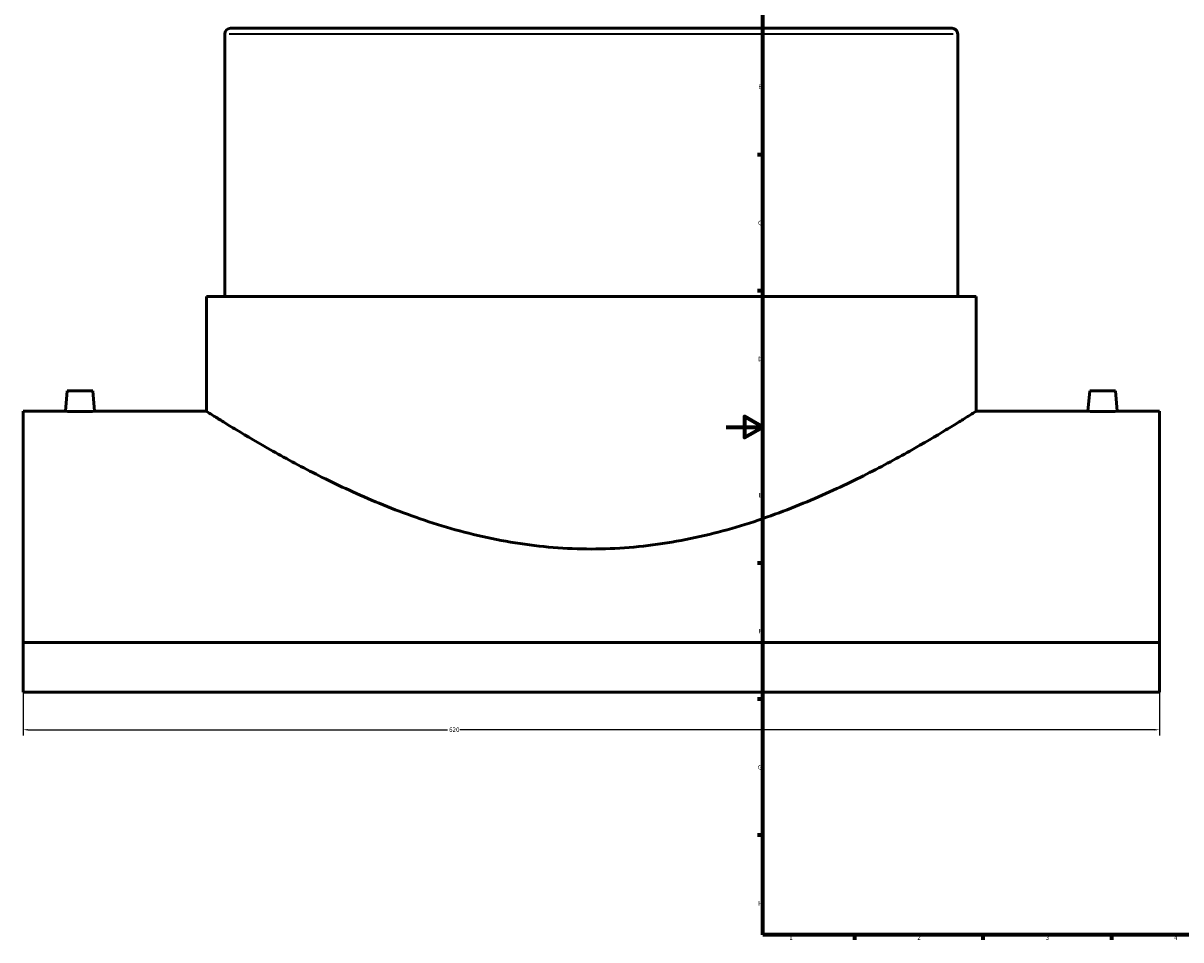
# Model space of a CAD drawing. Header units: millimetres. Extents: x -384 to 1596, y -435 to 1155.
# Tile 1 of 5: x -384 to 248, y 17 to 517. Entities that reach past the tile are written whole.
import ezdxf

# ---------------------------------------------------------------- set-up
doc = ezdxf.new("R2010")
doc.units = ezdxf.units.MM
for name, color, linetype, lineweight in [('Border (ANSI)', 7, 'Continuous', 70), ('Dimension (ANSI)', 7, 'Continuous', 25), ('Visible (ANSI)', 7, 'Continuous', 50), ('Visible Narrow (ANSI)', 7, 'Continuous', 35)]:
    doc.layers.add(name, color=color, linetype=linetype, lineweight=lineweight)
doc.styles.add('Note Text (ANSI)', font='tahoma.ttf')
doc.dimstyles.new('Default - mm (ANSI)', dxfattribs={"dimtxt": 2.4, "dimasz": 2.5, "dimexe": 3.175, "dimexo": 1.6002, "dimgap": 0.8, "dimtad": 0, "dimtoh": 1, "dimdec": 0, "dimrnd": 1e-08, "dimzin": 4, "dimdsep": 46, "dimtxsty": 'Note Text (ANSI)', "dimcen": 0.09, "dimdle": 10, "dimclrd": 256, "dimclre": 256, "dimclrt": 5, "dimadec": 1, "dimazin": 1, "dimtfac": 1.27, "dimtofl": 0, "dimtmove": 0, "dimatfit": 3, "dimfxl": 1, "dimtolj": 1, "dimtzin": 4, "dimlwd": -1, "dimlwe": -1, "dimarcsym": 0})

# ---------------------------------------------------------------- blocks, each defined once
blk = doc.blocks.new('Borders Default Border')
at = {"layer": 'Border (ANSI)'}
for p, q in [((20, 445.5), (17.2, 445.5)), ((20, 371.25), (17.2, 371.25)), ((20, 222.75), (17.2, 222.75)), ((20, 148.5), (17.2, 148.5)), ((20, 74.25), (17.2, 74.25)), ((70.08, 20), (70.08, 17.2)), ((140.17, 20), (140.17, 17.2)), ((210.25, 20), (210.25, 17.2))]:
    blk.add_line(p, q, dxfattribs=at)
at = {"layer": 'Border (ANSI)', "flags": 128}
for points in [[(20, 20), (20, 574), (821, 574), (821, 20), (20, 20)], [(0, 297), (20, 297), (10, 302.77), (10, 291.23), (20, 297)]]:
    blk.add_lwpolyline(points, dxfattribs=at)
at = {"layer": 'Border (ANSI)', "color": 5, "true_color": 0x0000ff, "char_height": 2.4, "attachment_point": 7, "style": 'Note Text (ANSI)'}
for s, insert in [('B', (17.67, 481.43)), ('C', (17.51, 407.13)), ('D', (17.52, 332.93)), ('E', (17.71, 258.68)), ('F', (17.78, 184.43)), ('G', (17.4, 110.13)), ('H', (17.53, 35.93)), ('1', (34.5, 17.2)), ('2', (104.4, 17.2)), ('3', (174.46, 17.15)), ('4', (244.45, 17.2))]:
    blk.add_mtext(s, dxfattribs=dict(at, insert=insert))
blk = doc.blocks.new('*D6')
at = {"layer": 'Defpoints', "color": 0, "transparency": 16777216}
for p in [(-383.54, 179.44), (236.46, 179.44), (236.46, 131.83)]:
    blk.add_point(p, dxfattribs=at)
at = {"layer": 'Dimension (ANSI)', "transparency": 16777216}
for p, q in [((-383.54, 177.84), (-383.54, 128.65)), ((236.46, 177.84), (236.46, 128.65)), ((-381.04, 131.83), (-151.91, 131.83)), ((233.96, 131.83), (-145.17, 131.83))]:
    blk.add_line(p, q, dxfattribs=at)
for points in [[(-381.04, 132.24), (-381.04, 131.41), (-383.54, 131.83)], [(233.96, 132.24), (233.96, 131.41), (236.46, 131.83)]]:
    blk.add_solid(points, dxfattribs=at)
at = {"layer": 'Dimension (ANSI)', "color": 5, "transparency": 16777216, "insert": (-151.11, 133.08), "char_height": 2.4, "attachment_point": 1, "style": 'Note Text (ANSI)'}
blk.add_mtext('\\A1;620', dxfattribs=at)

msp = doc.modelspace()

# ---------------------------------------------------------------- linework, layer by layer
at = {"layer": 'Visible (ANSI)'}
for p, q in [((-270.39, 514.6), (123.31, 514.6)), ((-273.54, 511.45), (-273.54, 368.3)), ((126.46, 511.45), (126.46, 368.3)), ((-283.54, 368.3), (136.46, 368.3)), ((-283.54, 368.3), (-283.54, 305.6)), ((136.46, 368.3), (136.46, 305.6)), ((-359.54, 316.7), (-360.51, 305.6)), ((-345.54, 316.7), (-359.54, 316.7)), ((-345.54, 316.7), (-344.57, 305.6)), ((198.46, 316.7), (197.49, 305.6)), ((198.46, 316.7), (212.46, 316.7)), ((212.46, 316.7), (213.43, 305.6)), ((-383.54, 305.6), (-383.54, 179.44)), ((-383.54, 305.6), (-360.51, 305.6)), ((-344.57, 305.6), (-283.54, 305.6)), ((136.46, 305.6), (197.49, 305.6)), ((213.43, 305.6), (236.46, 305.6)), ((236.46, 179.44), (236.46, 305.6)), ((236.46, 179.44), (-383.54, 179.44)), ((-383.54, 152.43), (-383.54, 179.44)), ((236.46, 179.44), (236.46, 152.43)), ((236.46, 152.43), (-383.54, 152.43))]:
    msp.add_line(p, q, dxfattribs=at)
for centre, start, end in [((-270.39, 511.45), 90, 180), ((123.31, 511.45), 0, 90)]:
    msp.add_arc(centre, 3.15, start, end, dxfattribs=at)
for points, knots in [([(-344.57, 305.6), (-344.57, 305.6), (-344.77, 305.6), (-345.58, 305.58), (-346.2, 305.56), (-347.61, 305.54), (-348.51, 305.53), (-350.47, 305.51), (-351.54, 305.5), (-352.54, 305.5), (-353.54, 305.5), (-354.61, 305.51), (-356.58, 305.53), (-357.47, 305.54), (-358.89, 305.56), (-359.5, 305.58), (-360.31, 305.6), (-360.51, 305.6), (-360.51, 305.6)], [3.605192, 3.605192, 3.605192, 3.605192, 3.905505, 3.905505, 4.205819, 4.205819, 4.506371, 4.506371, 4.806923, 4.806923, 4.806923, 5.107391, 5.107391, 5.40786, 5.40786, 5.708257, 5.708257, 6.008653, 6.008653, 6.008653, 6.008653]), ([(136.46, 305.6), (136.46, 305.6), (136.13, 305.39), (134.77, 304.53), (133.74, 303.88), (130.98, 302.15), (129.25, 301.07), (125.12, 298.52), (122.71, 297.05), (114.58, 292.14), (107.88, 288.19), (92.61, 279.6), (84.02, 274.97), (65.81, 265.83), (55.49, 260.97), (32.98, 251.55), (20.78, 247.01), (1.53, 241.17), (-5.05, 239.38), (-18.43, 236.24), (-25.24, 234.89), (-38.97, 232.69), (-45.9, 231.85), (-59.75, 230.73), (-66.68, 230.45), (-80.4, 230.45), (-87.33, 230.73), (-101.18, 231.85), (-108.11, 232.69), (-121.84, 234.89), (-128.65, 236.24), (-142.04, 239.38), (-148.62, 241.17), (-167.86, 247.01), (-180.06, 251.55), (-202.57, 260.97), (-212.89, 265.83), (-231.1, 274.97), (-239.69, 279.6), (-254.97, 288.19), (-261.66, 292.14), (-269.8, 297.05), (-272.2, 298.52), (-276.33, 301.07), (-278.06, 302.15), (-280.82, 303.88), (-281.85, 304.53), (-283.21, 305.39), (-283.54, 305.6), (-283.54, 305.6)], [32.796229, 32.796229, 32.796229, 32.796229, 34.83722, 34.83722, 36.878212, 36.878212, 38.919203, 38.919203, 40.960194, 40.960194, 45.042176, 45.042176, 49.124159, 49.124159, 53.241234, 53.241234, 57.358308, 57.358308, 59.416846, 59.416846, 61.475383, 61.475383, 63.533921, 63.533921, 65.592458, 65.592458, 67.650996, 67.650996, 69.709533, 69.709533, 71.768071, 71.768071, 73.826608, 73.826608, 77.943683, 77.943683, 82.060758, 82.060758, 86.14274, 86.14274, 90.224723, 90.224723, 92.265714, 92.265714, 94.306705, 94.306705, 96.347696, 96.347696, 98.388687, 98.388687, 98.388687, 98.388687]), ([(213.43, 305.6), (213.43, 305.6), (213.23, 305.6), (212.42, 305.58), (211.8, 305.56), (210.39, 305.54), (209.49, 305.53), (207.53, 305.51), (206.46, 305.5), (204.46, 305.5), (203.39, 305.51), (201.42, 305.53), (200.53, 305.54), (199.11, 305.56), (198.5, 305.58), (197.69, 305.6), (197.49, 305.6), (197.49, 305.6)], [1.201731, 1.201731, 1.201731, 1.201731, 1.502127, 1.502127, 1.802524, 1.802524, 2.102992, 2.102992, 2.403461, 2.403461, 2.704013, 2.704013, 3.004565, 3.004565, 3.304878, 3.304878, 3.605192, 3.605192, 3.605192, 3.605192])]:
    msp.add_open_spline(points, degree=3, knots=knots, dxfattribs=at)
at = {"layer": 'Visible Narrow (ANSI)'}
msp.add_line((124, 511.45), (-271.08, 511.45), dxfattribs=at)

# ---------------------------------------------------------------- block references
msp.add_blockref('Borders Default Border', (0, 0))

# ---------------------------------------------------------------- dimensions: what is measured, and where the dimension line sits
at = {"layer": 'Dimension (ANSI)'}
dim = msp.add_linear_dim(base=(236.46, 131.83), p1=(-383.54, 179.44), p2=(236.46, 179.44), dimstyle='Default - mm (ANSI)', override={"dimgap": 0.8, "dimtoh": 0, "dimdec": 0, "dimtol": 0, "dimlim": 0, "dimtp": 0, "dimtm": 0, "dimtdec": 2, "dimatfit": 1}, dxfattribs=at)
dim.commit()
dim.dimension.update_dxf_attribs({"geometry": '*D6', "text_midpoint": (-148.54, 131.83), "dimtype": 160})

doc.saveas('drawing.dxf')
